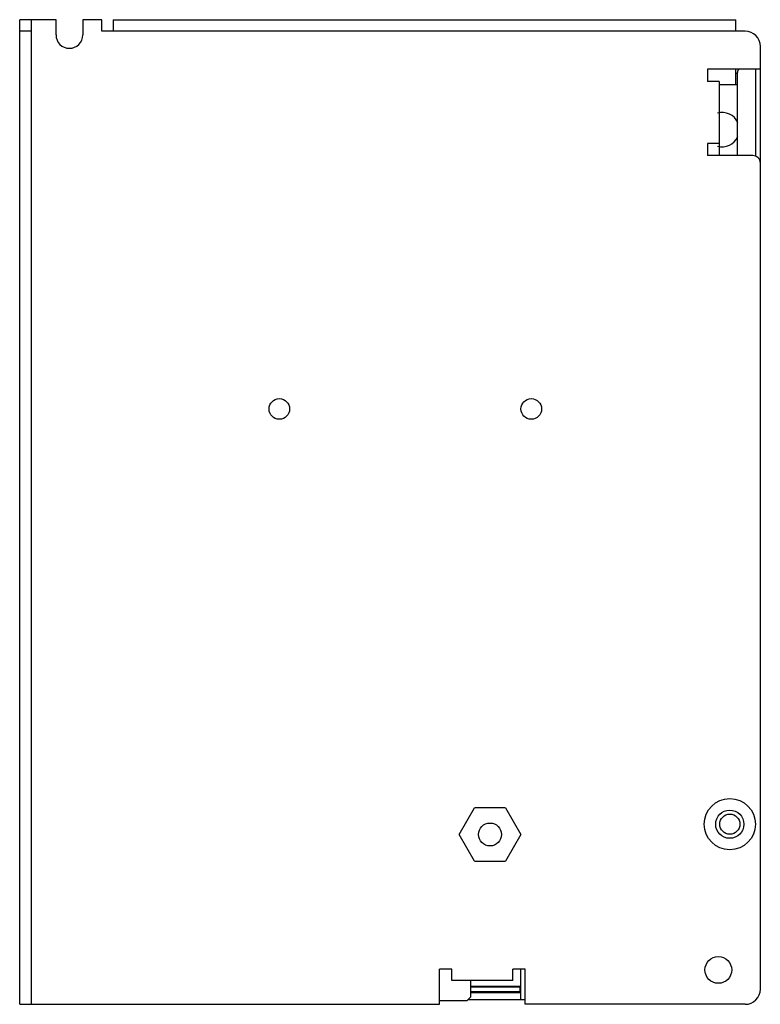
# Model space of a CAD drawing. Header units: millimetres. Extents: x 13 to 110, y 22 to 151.
import ezdxf

# ---------------------------------------------------------------- set-up
doc = ezdxf.new("R2010")
doc.units = ezdxf.units.MM
doc.header["$LTSCALE"] = 11.254599
doc.layers.get('0').update_dxf_attribs({"linetype": 'CONTINUOUS'})

msp = doc.modelspace()

# ---------------------------------------------------------------- linework, layer by layer
at = {"color": 7}
for p, q in [((13.39, 21.51), (13.39, 150.51)), ((18.14, 150.51), (13.39, 150.51)), ((14.89, 150.51), (14.89, 21.51)), ((18.14, 148.51), (18.14, 150.51)), ((21.64, 150.51), (21.64, 148.51)), ((24.14, 150.51), (21.64, 150.51)), ((24.14, 149.01), (24.14, 150.51)), ((25.64, 150.51), (25.64, 149.01)), ((25.64, 150.51), (107.19, 150.51)), ((107.19, 149.01), (107.19, 150.51)), ((14.89, 149.01), (13.39, 149.01)), ((108.39, 149.01), (24.14, 149.01)), ((110.39, 23.51), (110.39, 147.01)), ((103.49, 144.01), (103.49, 142.41)), ((110.39, 144.01), (103.49, 144.01)), ((107.19, 142.01), (107.19, 144.01)), ((107.19, 143.51), (107.39, 143.51)), ((107.39, 132.71), (107.39, 143.61)), ((109.79, 132.58), (109.79, 144.01)), ((104.99, 142.41), (103.49, 142.41)), ((104.99, 142.41), (104.99, 132.71)), ((104.99, 142.01), (107.39, 142.01)), ((103.49, 134.31), (103.49, 132.71)), ((104.99, 134.31), (103.49, 134.31)), ((109.39, 132.71), (103.49, 132.71)), ((70.94, 43.76), (72.96, 47.26)), ((77.01, 47.26), (72.96, 47.26)), ((77.01, 47.26), (79.03, 43.76)), ((72.96, 40.26), (70.94, 43.76)), ((79.03, 43.76), (77.01, 40.26)), ((72.96, 40.26), (77.01, 40.26)), ((69.99, 26.11), (68.39, 26.11)), ((68.39, 21.51), (68.39, 26.11)), ((69.99, 24.61), (69.99, 26.11)), ((79.59, 26.11), (77.99, 26.11)), ((77.99, 24.61), (77.99, 26.11)), ((78.99, 26.11), (78.99, 22.16)), ((79.59, 21.51), (79.59, 26.11)), ((77.99, 24.61), (69.99, 24.61)), ((72.49, 22.51), (72.49, 24.61)), ((78.99, 23.86), (72.49, 23.86)), ((78.9, 23.77), (72.49, 23.77)), ((78.9, 23.77), (78.99, 23.86)), ((78.9, 23.77), (78.9, 23.15)), ((68.39, 22.01), (71.99, 22.01)), ((72.49, 22.51), (71.99, 22.01)), ((72.13, 22.16), (79.59, 22.16)), ((78.9, 23.15), (72.49, 23.15)), ((72.49, 23.06), (78.99, 23.06)), ((78.9, 23.15), (78.99, 23.06)), ((13.39, 21.51), (68.39, 21.51)), ((108.39, 21.51), (79.59, 21.51))]:
    msp.add_line(p, q, dxfattribs=at)
for centre, radius in [((47.39, 99.51), 1.35), ((80.39, 99.51), 1.35), ((106.39, 45.11), 3.35), ((106.39, 45.11), 1.85), ((74.99, 43.76), 1.5), ((106.39, 45.11), 1.32), ((104.89, 26.01), 1.75)]:
    msp.add_circle(centre, radius, dxfattribs=at)
for centre, radius, start, end in [((19.89, 148.51), 1.75, 180, 360), ((108.39, 147.01), 2, 0, 90), ((107.89, 143.61), 0.5, 120.8305, 180), ((105.39, 136.11), 2.25, 23.883, 106.2308), ((105.39, 136.11), 2.25, 253.7667, 335.9254), ((109.39, 131.71), 1, 0, 90), ((108.39, 23.51), 2, 270, 360)]:
    msp.add_arc(centre, radius, start, end, dxfattribs=at)

doc.saveas('drawing.dxf')
